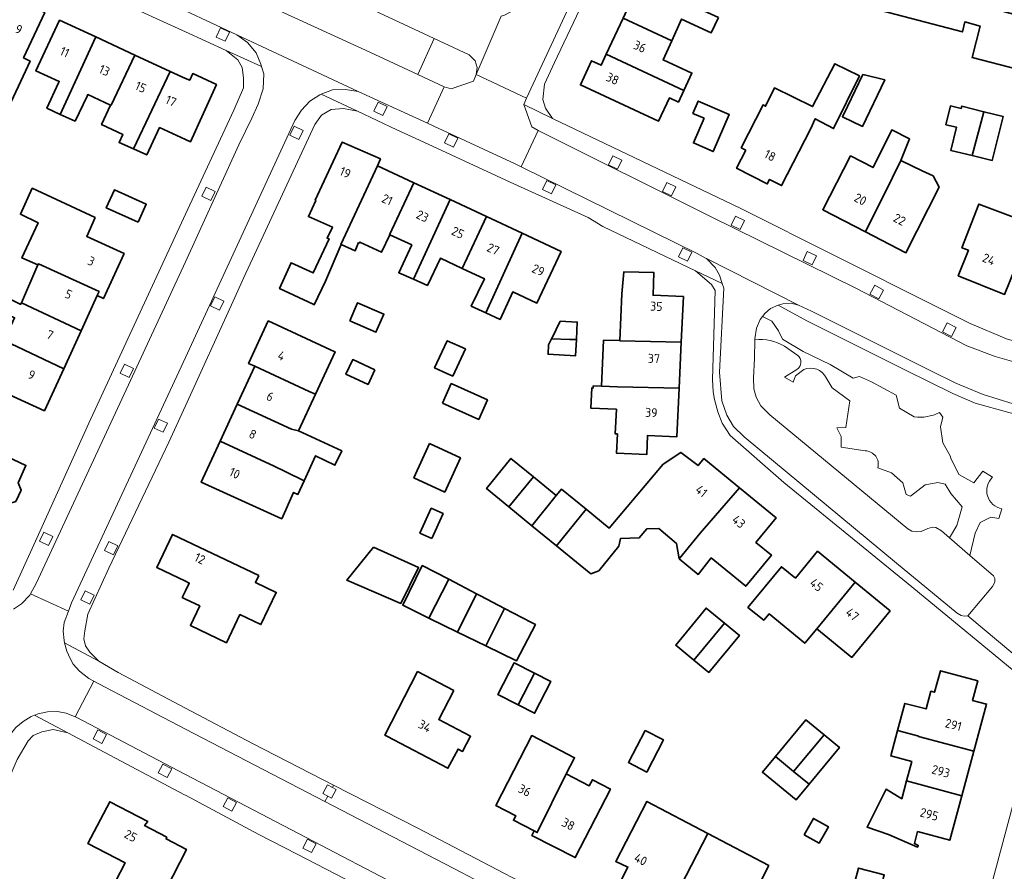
# Model space of a CAD drawing. Extents: x 152761 to 155748, y 459947 to 462743.
# Tile 70 of 256: x 153975 to 154123, y 460667 to 460795. Entities that reach past the tile are written whole.
import ezdxf
from ezdxf.enums import TextEntityAlignment as Align

# ---------------------------------------------------------------- set-up
doc = ezdxf.new("R2010")
doc.units = 0
doc.header["$LTSCALE"] = 0.75
for name, color, linetype, lineweight in [('B-RO-GR-BEPLANTING_CULTUUR_BODEMBEDEKKER-GV', 251, 'CONTINUOUS', 18), ('B-RO-GR-BEPLANTING_CULTUUR_HEESTERS-GV', 251, 'CONTINUOUS', 18), ('B-RO-GR-GROENVOORZIENING-GV', 251, 'CONTINUOUS', 18), ('B-RO-OG-BEBOUWING-GV', 6, 'CONTINUOUS', 35), ('B-RO-OG-BEBOUWING-T18', 1, 'CONTINUOUS', 18), ('B-RO-OG-TERREIN_CULTUURSCHEIDING-GV', 251, 'CONTINUOUS', 18), ('B-RO-VH-VERHARDING_ASFALT-GV', 251, 'CONTINUOUS', 18), ('B-RO-VH-VERHARDING_BETONSTRAATSTEEN-GV', 251, 'CONTINUOUS', 18), ('B-RO-VH-VERHARDING_TEGEL-GV', 251, 'CONTINUOUS', 18)]:
    doc.layers.add(name, color=color, linetype=linetype, lineweight=lineweight)
doc.styles.add('NLCS-ISO-M200-T18', font='NLCS-ISO.ttf', dxfattribs={"height": 0.36})

msp = doc.modelspace()

# ---------------------------------------------------------------- linework, layer by layer
at = {"layer": 'B-RO-GR-BEPLANTING_CULTUUR_BODEMBEDEKKER-GV', "flags": 128}
for points in [[(154004.048, 460800.782), (154014.674, 460795.759), (154027.668, 460789.808), (154034.846, 460786.467), (154037.317, 460791.863), (154006.549, 460806.241)], [(154034.846, 460786.467), (154038.82, 460784.617), (154039.848, 460784.289), (154043.215, 460785.463), (154043.641, 460786.458), (154043.754, 460787.486), (154043.455, 460788.521), (154042.59, 460789.399), (154037.317, 460791.863)]]:
    msp.add_lwpolyline(points, close=True, dxfattribs=at)
at = {"layer": 'B-RO-GR-BEPLANTING_CULTUUR_HEESTERS-GV', "flags": 128}
for points in [[(154123.54, 460735.718), (154118.491, 460737.107), (154115.134, 460738.592), (154108.069, 460742.069), (154093.227, 460749.494), (154088.932, 460751.822), (154087.806, 460751.341), (154086.937, 460750.599), (154086.577, 460750.141), (154088, 460749.42), (154088.98, 460747.98), (154089.61, 460746.71), (154092.68, 460744.87), (154096.72, 460742.94), (154100.18, 460740.89), (154101.12, 460741.11), (154102.93, 460740.33), (154106.66, 460738.33), (154107.15, 460736.38), (154109.356, 460735.089)], [(154085.448, 460746.638), (154085.378, 460743.846), (154085.217, 460740.912), (154085.298, 460739.251), (154085.646, 460738.039), (154086.344, 460736.726), (154087.671, 460735.382), (154108.377, 460718.285), (154108.989, 460717.897), (154109.628, 460717.8), (154110.411, 460717.861), (154111.392, 460718.29), (154112.101, 460718.499), (154112.586, 460718.446), (154113.469, 460717.952), (154114.65, 460716.929), (154115.77, 460718.78), (154116.53, 460721.57), (154114.83, 460723.55), (154113.98, 460724.95), (154112.91, 460725.22), (154111.02, 460724.89), (154108.81, 460723.18), (154108.16, 460723.39), (154107.66, 460725.19), (154105.96, 460726.67), (154103.898, 460727.421)], [(154091.868, 460744.289), (154089.887, 460745.678)], [(154092.772, 460742.181), (154091.55, 460741.23), (154091.19, 460740.26), (154089.9, 460741.02), (154091.749, 460742.191)], [(154102.01, 460729.972), (154098.4, 460730.51), (154098.37, 460732.14), (154097.76, 460733.43), (154099.07, 460733.49), (154099.69, 460737.45), (154097.02, 460739.42), (154096.152, 460740.907)], [(154113.136, 460735.712), (154113.66, 460735.01), (154113.28, 460733.55), (154113.63, 460731.19), (154114.73, 460729.2), (154114.84, 460728.87), (154116.06, 460726.41), (154118.32, 460725.15), (154119.64, 460726.92), (154121.109, 460726)], [(154122.509, 460721.281), (154122.06, 460719.79), (154120.83, 460720.02), (154119.24, 460719.23), (154118.51, 460717.62), (154117.718, 460714.273), (154121.268, 460711.2), (154121.436, 460710.82), (154121.469, 460710.269), (154121.119, 460709.586), (154117.386, 460705.225), (154126.292, 460697.752)]]:
    msp.add_lwpolyline(points, dxfattribs=at)
at = {"layer": 'B-RO-GR-BEPLANTING_CULTUUR_HEESTERS-GV'}
for points in [[(154089.887, 460745.678, 0.156384), (154085.448, 460746.638)], [(154091.749, 460742.191, 0.5057149), (154091.868, 460744.289)], [(154096.152, 460740.907, 0.3963446), (154092.772, 460742.181)], [(154109.356, 460735.089, 0.1568895), (154113.136, 460735.712)], [(154103.898, 460727.421, 0.4814089), (154102.01, 460729.972)], [(154121.109, 460726, 0.6179218), (154122.509, 460721.281)]]:
    msp.add_lwpolyline(points, format="xyb", dxfattribs=at)
at = {"layer": 'B-RO-GR-GROENVOORZIENING-GV', "flags": 128}
for points in [[(154004.61, 460792.073), (154005.965, 460791.429), (154006.609, 460792.784), (154005.254, 460793.428)], [(154028.268, 460780.937), (154029.623, 460780.293), (154030.267, 460781.648), (154028.912, 460782.292)], [(154015.666, 460777.324), (154017.021, 460776.68), (154017.665, 460778.035), (154016.31, 460778.679)], [(154038.871, 460776.187), (154040.226, 460775.543), (154040.869, 460776.898), (154039.515, 460777.542)], [(154063.463, 460772.893), (154064.818, 460772.249), (154065.462, 460773.604), (154064.107, 460774.248)], [(154053.592, 460769.184), (154054.947, 460768.54), (154055.591, 460769.895), (154054.236, 460770.539)], [(154002.439, 460768.172), (154003.793, 460767.528), (154004.437, 460768.882), (154003.082, 460769.526)], [(154071.585, 460768.887), (154072.94, 460768.243), (154073.583, 460769.598), (154072.229, 460770.242)], [(154081.883, 460763.827), (154083.237, 460763.183), (154083.881, 460764.538), (154082.526, 460765.182)], [(154073.987, 460759.071), (154075.341, 460758.427), (154075.985, 460759.781), (154074.63, 460760.425)], [(154092.666, 460758.513), (154094.021, 460757.869), (154094.665, 460759.224), (154093.31, 460759.867)], [(154103.421, 460754.811), (154102.714, 460753.488), (154104.038, 460752.781), (154104.744, 460754.104)], [(154003.744, 460751.707), (154005.099, 460751.064), (154005.743, 460752.418), (154004.388, 460753.062)], [(154114.313, 460749.172), (154113.606, 460747.849), (154114.93, 460747.142), (154115.636, 460748.465)], [(153990.184, 460741.638), (153991.538, 460740.994), (153992.182, 460742.349), (153990.827, 460742.993)], [(153995.317, 460733.389), (153996.672, 460732.745), (153997.316, 460734.1), (153995.961, 460734.744)], [(153978.107, 460716.424), (153979.462, 460715.78), (153980.106, 460717.135), (153978.751, 460717.779)], [(153987.864, 460714.987), (153989.219, 460714.343), (153989.863, 460715.698), (153988.508, 460716.342)], [(153984.293, 460707.587), (153985.647, 460706.943), (153986.291, 460708.298), (153984.937, 460708.942)], [(153987.453, 460686.055), (153988.151, 460687.383), (153986.823, 460688.081), (153986.125, 460686.753)], [(153997.239, 460680.935), (153997.936, 460682.263), (153996.608, 460682.961), (153995.911, 460681.633)], [(154021.926, 460677.821), (154022.623, 460679.149), (154022.037, 460679.456), (154021.295, 460679.846), (154020.598, 460678.518), (154021.34, 460678.128)], [(154006.971, 460675.87), (154007.668, 460677.198), (154006.34, 460677.895), (154005.643, 460676.567)], [(154018.923, 460669.664), (154019.62, 460670.992), (154018.292, 460671.69), (154017.595, 460670.362)]]:
    msp.add_lwpolyline(points, close=True, dxfattribs=at)
at = {"layer": 'B-RO-OG-BEBOUWING-GV', "flags": 128}
for points in [[(154079.986, 460794.984), (154068.197, 460800.379), (154065.658, 460794.9), (154072.975, 460791.517), (154074.446, 460794.758), (154078.905, 460792.703)], [(154120.737, 460796.74), (154105.567, 460800.578), (154104.331, 460796.067), (154116.574, 460792.848), (154116.925, 460794.335), (154119.257, 460793.684), (154118.042, 460789.008), (154126.153, 460786.9), (154128.17, 460794.663), (154125.439, 460795.334), (154125.405, 460795.2), (154120.661, 460796.453)], [(153969.817, 460791.22), (153973.511, 460789.5), (153971.365, 460784.936), (153971.69, 460784.746), (153970.122, 460781.368), (153972.797, 460780.07), (153976.69, 460788.448), (153975.712, 460788.923), (153978.884, 460795.733), (153973.159, 460798.399)], [(153981.208, 460780.46), (153986.53, 460792.074), (153981.098, 460794.576), (153977.564, 460786.994), (153981.047, 460785.397), (153980.953, 460785.192), (153979.204, 460781.379)], [(154063.145, 460789.476), (154074.771, 460784.025), (154075.986, 460786.648), (154071.672, 460788.647), (154072.975, 460791.517), (154065.658, 460794.9)], [(153992.399, 460789.371), (153986.53, 460792.074), (153981.208, 460780.46), (153983.421, 460779.455), (153985.224, 460783.211), (153985.331, 460783.434), (153988.767, 460781.859), (153988.823, 460781.834)], [(153997.719, 460786.921), (153992.399, 460789.371), (153988.823, 460781.834), (153988.767, 460781.859), (153987.404, 460778.92), (153990.588, 460777.442), (153990.041, 460776.217), (153992.222, 460775.306)], [(154063.145, 460789.476), (154062.38, 460787.825), (154060.925, 460788.5), (154059.25, 460784.885), (154070.991, 460779.445), (154072.612, 460782.944), (154073.977, 460782.312), (154074.771, 460784.025)], [(153992.222, 460775.306), (153994.188, 460774.382), (153996.119, 460778.49), (154000, 460776.686), (154000.751, 460776.337), (154004.638, 460784.944), (154001.087, 460786.58), (154000.627, 460785.581), (154000, 460785.87), (153997.719, 460786.921)], [(154084.081, 460775.099), (154082.688, 460772.379), (154087.297, 460770.019), (154087.64, 460770.689), (154089.442, 460769.766), (154093.781, 460778.24), (154094.506, 460779.8), (154097.253, 460778.332), (154101.12, 460786.223), (154097.417, 460788.062), (154094.092, 460781.63), (154088.363, 460784.442), (154087.043, 460781.69), (154086.676, 460781.878), (154083.387, 460775.454)], [(154099.319, 460781.657), (154098.578, 460780.116), (154101.578, 460778.656), (154104.93, 460785.655), (154101.889, 460786.384), (154101.66, 460786.439)], [(154077.828, 460779.884), (154076.212, 460776.166), (154079.185, 460774.876), (154081.6, 460780.438), (154076.951, 460782.456), (154076.151, 460780.612)], [(154119.821, 460780.85), (154116.476, 460781.684), (154116.395, 460781.36), (154114.783, 460781.724), (154114.107, 460778.914), (154115.695, 460778.554), (154114.825, 460775.065), (154118.059, 460774.285)], [(154118.059, 460774.285), (154121.058, 460773.562), (154122.712, 460780.129), (154119.821, 460780.85)], [(154102.033, 460762.824), (154106.091, 460770.973), (154107.361, 460773.524), (154108.645, 460776.775), (154105.979, 460778.135), (154103.181, 460772.478), (154099.807, 460774.223), (154095.625, 460766.138)], [(154028.813, 460772.76), (154029.258, 460773.765), (154023.526, 460776.307), (154019.467, 460767.585), (154019.537, 460767.552), (154018.446, 460765.117), (154022.04, 460763.549), (154021.256, 460761.873), (154021.553, 460761.765), (154019.174, 460756.657), (154015.85, 460758.198), (154014.116, 460754.32), (154019.141, 460751.978), (154019.33, 460751.89), (154020.985, 460755.441), (154023.364, 460760.927), (154023.317, 460760.948)], [(154107.361, 460773.524), (154106.091, 460770.973), (154102.033, 460762.824), (154108.103, 460759.685), (154113.072, 460769.514), (154112.179, 460771.258), (154110.548, 460771.995)], [(154023.364, 460760.927), (154025.445, 460759.98), (154025.986, 460761.224), (154026.067, 460761.142), (154026.148, 460761.305), (154029.418, 460759.763), (154030.675, 460762.38), (154030.618, 460762.406), (154034.275, 460770.211), (154028.813, 460772.76), (154023.317, 460760.948)], [(153977.863, 460757.879), (153977.929, 460758.031), (153987.027, 460753.868), (153986.748, 460753.259), (153987.692, 460752.827), (153990.773, 460759.559), (153985.179, 460762.119), (153986.429, 460764.978), (153976.997, 460769.385), (153975.239, 460765.467), (153977.888, 460764.196), (153975.455, 460758.926)], [(153992.877, 460764.261), (153994.113, 460766.979), (153989.337, 460769.152), (153988.102, 460766.436)], [(154030.675, 460762.38), (154033.946, 460760.861), (154031.997, 460756.695), (154034.199, 460755.719), (154039.704, 460767.677), (154034.275, 460770.211), (154030.618, 460762.406)], [(154039.704, 460767.677), (154034.199, 460755.719), (154036.294, 460754.791), (154038.243, 460758.865), (154041.515, 460757.346), (154045.17, 460765.126)], [(154127.029, 460763.996), (154119.052, 460767.01), (154116.513, 460760.455), (154117.493, 460760.07), (154115.952, 460756.255), (154122.904, 460753.447), (154126.185, 460761.562), (154126.835, 460763.17)], [(154050.543, 460762.618), (154045.17, 460765.126), (154041.515, 460757.346), (154044.848, 460755.798), (154042.886, 460751.665), (154045.052, 460750.671)], [(154045.052, 460750.671), (154047.201, 460749.685), (154049.099, 460753.823), (154052.745, 460752.13), (154056.372, 460759.898), (154050.543, 460762.618)], [(153984.338, 460747.994), (153986.748, 460753.259), (153987.027, 460753.868), (153977.929, 460758.031), (153977.863, 460757.879), (153975.386, 460752.177)], [(154074.404, 460746.256), (154074.727, 460753.111), (154070.174, 460753.325), (154070.296, 460756.73), (154065.788, 460756.847), (154065.488, 460753.545), (154065.158, 460746.538), (154065.156, 460746.494)], [(153981.732, 460742.299), (153984.338, 460747.994), (153975.386, 460752.177), (153975.314, 460752.012), (153975.283, 460751.946), (153971.611, 460753.743), (153969.007, 460755.017), (153968.987, 460754.97), (153968.061, 460752.855), (153972.748, 460750.684), (153974.357, 460749.945), (153972.779, 460746.543)], [(154024.641, 460749.492), (154028.573, 460747.756), (154029.764, 460750.455), (154025.833, 460752.191)], [(154019.494, 460738.448), (154022.475, 460744.802), (154022.396, 460744.839), (154012.413, 460749.457), (154009.462, 460743.078), (154010.406, 460742.674), (154018.552, 460738.864)], [(154054.93, 460746.757), (154057.686, 460746.686), (154058.655, 460746.661), (154058.788, 460749.279), (154056.234, 460749.409), (154055.022, 460746.944)], [(153972.779, 460746.543), (153971.745, 460744.314), (153968.468, 460745.844), (153966.541, 460741.604), (153967.536, 460741.148), (153978.837, 460735.975), (153981.732, 460742.299)], [(154037.736, 460743.162), (154037.384, 460742.402), (154038.682, 460741.82), (154040.107, 460741.182), (154042.001, 460745.254), (154039.281, 460746.496)], [(154058.655, 460746.661), (154057.686, 460746.686), (154054.93, 460746.757), (154054.489, 460745.861), (154054.417, 460744.457), (154058.532, 460744.248)], [(154074.078, 460739.348), (154074.404, 460746.256), (154065.156, 460746.494), (154065.158, 460746.538), (154062.713, 460746.571), (154062.441, 460739.679), (154064.83, 460739.572)], [(154019.494, 460738.448), (154018.552, 460738.864), (154010.406, 460742.674), (154007.769, 460736.971), (154015.927, 460733.239), (154016.934, 460732.991)], [(154028.414, 460742.129), (154025.086, 460743.654), (154024.08, 460741.458), (154027.408, 460739.934)], [(154038.551, 460737.144), (154044, 460734.687), (154045.319, 460737.611), (154039.87, 460740.07)], [(154062.441, 460739.679), (154061.198, 460739.733), (154061.171, 460739.382), (154060.955, 460739.409), (154060.846, 460736.355), (154064.671, 460736.202), (154064.497, 460732.51), (154064.813, 460732.495), (154064.684, 460729.601), (154069.204, 460729.397), (154069.338, 460732.279), (154073.735, 460732.07), (154074.078, 460739.348), (154064.83, 460739.572)], [(154016.934, 460732.991), (154015.927, 460733.239), (154007.769, 460736.971), (154005.209, 460731.435), (154013.326, 460727.663), (154015.038, 460726.825), (154017.793, 460725.475), (154019.494, 460729.234), (154022.42, 460727.801), (154023.447, 460729.963)], [(153971.857, 460721.823), (153973.223, 460721.244), (153973.571, 460722.048), (153974.535, 460722.377), (153975.319, 460724.074), (153974.908, 460725.141), (153976.05, 460727.782), (153973.173, 460729.114), (153973.32, 460729.431), (153969.508, 460731.196), (153969.36, 460730.878), (153962.745, 460733.941), (153961.732, 460731.754), (153964.371, 460730.493), (153964.113, 460729.923), (153962.846, 460730.489), (153961.449, 460727.393), (153962.697, 460726.796), (153962.683, 460726.766), (153962.488, 460726.335), (153971.158, 460722.569), (153970.996, 460722.188)], [(154015.038, 460726.825), (154013.326, 460727.663), (154005.209, 460731.435), (154003.948, 460728.708), (154002.617, 460725.83), (154002.352, 460725.258), (154014.452, 460719.785), (154016.23, 460723.717), (154016.868, 460723.429), (154017.793, 460725.475)], [(154036.638, 460731.052), (154034.284, 460725.896), (154038.909, 460723.784), (154041.263, 460728.94)], [(154059.207, 460712.811), (154060.804, 460711.5), (154062.021, 460711.959), (154065.021, 460715.662), (154065.265, 460716.797), (154068.103, 460716.931), (154069.211, 460718.255), (154071.049, 460718.309), (154073.67, 460716.065), (154074.102, 460713.768), (154077.234, 460717.59), (154083.131, 460724.426), (154077.783, 460728.808), (154076.911, 460727.744), (154074.348, 460729.741), (154071.672, 460727.958), (154063.589, 460718.365), (154060.103, 460721.197), (154055.667, 460715.715)], [(154048.544, 460721.558), (154052.226, 460726.043), (154048.835, 460728.827), (154045.185, 460724.314)], [(154051.987, 460718.734), (154055.617, 460723.258), (154052.226, 460726.043), (154048.544, 460721.558)], [(154055.617, 460723.258), (154051.987, 460718.734), (154055.667, 460715.715), (154060.103, 460721.197), (154056.401, 460724.204)], [(154083.131, 460724.426), (154077.234, 460717.59), (154074.102, 460713.768), (154076.937, 460711.427), (154077.119, 460711.656), (154078.897, 460713.895), (154084.078, 460709.649), (154087.912, 460714.329), (154085.591, 460716.231), (154088.62, 460719.928)], [(154036.957, 460716.816), (154038.643, 460720.554), (154036.873, 460721.351), (154035.188, 460717.613)], [(154011.01, 460711.279), (153998.065, 460717.422), (153995.69, 460712.463), (154000, 460710.397), (154000.556, 460710.13), (154000, 460708.968), (153999.519, 460707.963), (154000, 460707.732), (154002.149, 460706.7), (154000.733, 460703.753), (154006.145, 460701.163), (154008.17, 460705.393), (154011.31, 460703.889), (154013.62, 460708.712), (154010.497, 460710.209)], [(154028.23, 460715.493), (154024.188, 460710.575), (154032.296, 460707.06), (154034.973, 460712.438)], [(154094.742, 460703.27), (154100.516, 460710.239), (154094.841, 460714.91), (154091.515, 460710.869), (154089.432, 460712.583), (154084.405, 460706.476), (154086.767, 460704.531), (154087.566, 460705.502), (154092.932, 460701.085)], [(154036.538, 460704.878), (154039.499, 460710.685), (154035.54, 460712.749), (154032.593, 460706.817)], [(154039.499, 460710.685), (154036.538, 460704.878), (154040.808, 460702.778), (154043.665, 460708.513)], [(154100.516, 460710.239), (154094.742, 460703.27), (154099.973, 460698.964), (154105.725, 460705.952)], [(154043.665, 460708.513), (154040.808, 460702.778), (154045.047, 460700.695), (154047.894, 460706.305), (154044.29, 460708.187)], [(154047.894, 460706.305), (154045.047, 460700.695), (154049.658, 460698.429), (154052.512, 460703.893), (154051.94, 460704.192)], [(154080.873, 460704.114), (154078.127, 460706.365), (154073.564, 460700.796), (154076.298, 460698.557)], [(154076.298, 460698.557), (154078.552, 460696.71), (154083.114, 460702.278), (154080.873, 460704.114)], [(154049.904, 460691.844), (154052.387, 460696.584), (154049.312, 460698.15), (154046.884, 460693.383)], [(154040.253, 460693.981), (154034.821, 460696.847), (154029.905, 460687.305), (154030.199, 460687.151), (154039.388, 460682.321), (154040.906, 460685.21), (154041.578, 460684.857), (154042.771, 460687.128), (154038.002, 460689.634)], [(154110.007, 460687.085), (154118.312, 460684.904), (154120.218, 460691.95), (154118.1, 460692.523), (154118.892, 460695.448), (154113.274, 460696.968), (154112.399, 460693.735), (154111.846, 460693.884), (154111.13, 460691.237), (154107.928, 460692.059), (154106.846, 460687.978), (154110.021, 460687.137)], [(154052.387, 460696.584), (154049.904, 460691.844), (154052.376, 460690.585), (154054.805, 460695.352)], [(154095.825, 460687.362), (154093.089, 460689.618), (154088.533, 460684.094), (154091.261, 460681.844)], [(154068.968, 460688.022), (154066.465, 460683.199), (154069.223, 460681.768), (154071.726, 460686.591)], [(154108.214, 460680.457), (154116.492, 460678.177), (154118.312, 460684.904), (154110.007, 460687.085), (154110.021, 460687.137), (154106.846, 460687.978), (154105.838, 460684.174), (154108.993, 460683.338)], [(154052.311, 460672.925), (154052.796, 460672.676), (154057.13, 460681.495), (154058.377, 460683.912), (154051.953, 460687.226), (154046.575, 460676.731), (154049.547, 460675.207), (154049.196, 460674.522)], [(154093.573, 460679.948), (154098.123, 460685.467), (154095.825, 460687.362), (154091.261, 460681.844)], [(154088.533, 460684.094), (154086.578, 460681.723), (154091.613, 460677.571), (154093.573, 460679.948), (154091.261, 460681.844)], [(154057.13, 460681.495), (154052.796, 460672.676), (154052.311, 460672.925), (154051.969, 460672.258), (154058.484, 460668.92), (154063.764, 460679.196), (154061.054, 460680.595), (154060.596, 460679.707)], [(154108.214, 460680.457), (154107.485, 460677.76), (154105.127, 460679.182), (154102.292, 460673.5), (154105.507, 460672.394), (154109.836, 460670.465), (154109.967, 460670.757), (154109.377, 460671.02), (154109.867, 460672.835), (154114.694, 460671.529), (154116.492, 460678.177)], [(153997.209, 460671.977), (153993.851, 460673.726), (153994.336, 460674.329), (153988.63, 460677.3), (153985.363, 460671.027), (153990.953, 460668.116), (153988.034, 460662.525), (153997.736, 460657.496), (153997.925, 460657.847), (154002.465, 460655.414), (154005.52, 460661.224), (154000.331, 460663.874), (153999.791, 460662.793), (153997.088, 460664.199), (154000.143, 460670.144), (153997.081, 460671.73)], [(154072.939, 460661.909), (154073.468, 460663.054), (154078.379, 460672.543), (154069.237, 460677.363), (154064.566, 460668.339), (154066.389, 460667.501), (154065.424, 460665.651), (154069.542, 460663.502), (154069.619, 460663.65), (154070.61, 460663.112), (154070.718, 460662.68), (154070.988, 460662.274), (154071.366, 460662.004), (154071.934, 460661.815), (154072.502, 460661.896), (154072.772, 460662.004)], [(154092.861, 460672.351), (154095.109, 460671.092), (154096.485, 460673.547), (154094.236, 460674.807)], [(154078.379, 460672.543), (154073.468, 460663.054), (154072.939, 460661.909), (154073.754, 460661.446), (154073.706, 460661.352), (154077.683, 460659.303), (154078.565, 460661.015), (154083.004, 460658.736), (154087.517, 460667.726)], [(154091.371, 460662.062), (154091.554, 460661.935), (154093.144, 460661.111), (154096.795, 460659.217), (154108.344, 460656.337), (154109.945, 460662.322), (154104.195, 460663.861), (154104.854, 460666.325), (154100.976, 460667.361), (154099.53, 460661.957), (154097.524, 460662.439), (154097.578, 460662.655), (154092.173, 460664.143)]]:
    msp.add_lwpolyline(points, close=True, dxfattribs=at)
at = {"layer": 'B-RO-OG-TERREIN_CULTUURSCHEIDING-GV', "flags": 128}
for points in [[(154109.356, 460735.089), (154107.15, 460736.38), (154106.66, 460738.33), (154102.93, 460740.33), (154101.12, 460741.11), (154100.18, 460740.89), (154096.72, 460742.94), (154092.68, 460744.87), (154089.61, 460746.71), (154088.98, 460747.98), (154088, 460749.42), (154086.577, 460750.141), (154086.218, 460749.687), (154085.681, 460748.36), (154085.451, 460746.756), (154085.448, 460746.638)], [(154089.887, 460745.678), (154091.868, 460744.289)], [(154091.749, 460742.191), (154089.9, 460741.02), (154091.19, 460740.26), (154091.55, 460741.23), (154092.772, 460742.181)], [(154096.152, 460740.907), (154097.02, 460739.42), (154099.69, 460737.45), (154099.07, 460733.49), (154097.76, 460733.43), (154098.37, 460732.14), (154098.4, 460730.51), (154102.01, 460729.972)], [(154121.109, 460726), (154119.64, 460726.92), (154118.32, 460725.15), (154116.06, 460726.41), (154114.84, 460728.87), (154114.73, 460729.2), (154113.63, 460731.19), (154113.28, 460733.55), (154113.66, 460735.01), (154113.136, 460735.712)], [(154103.898, 460727.421), (154105.96, 460726.67), (154107.66, 460725.19), (154108.16, 460723.39), (154108.81, 460723.18), (154111.02, 460724.89), (154112.91, 460725.22), (154113.98, 460724.95), (154114.83, 460723.55), (154116.53, 460721.57), (154115.77, 460718.78), (154114.65, 460716.929), (154117.718, 460714.273), (154118.51, 460717.62), (154119.24, 460719.23), (154120.83, 460720.02), (154122.06, 460719.79), (154122.509, 460721.281)]]:
    msp.add_lwpolyline(points, dxfattribs=at)
at = {"layer": 'B-RO-OG-TERREIN_CULTUURSCHEIDING-GV'}
for points in [[(154085.448, 460746.638, -0.156384), (154089.887, 460745.678)], [(154091.868, 460744.289, -0.5057149), (154091.749, 460742.191)], [(154092.772, 460742.181, -0.3963446), (154096.152, 460740.907)], [(154113.136, 460735.712, -0.1568895), (154109.356, 460735.089)], [(154102.01, 460729.972, -0.4814089), (154103.898, 460727.421)], [(154122.509, 460721.281, -0.6179218), (154121.109, 460726)]]:
    msp.add_lwpolyline(points, format="xyb", dxfattribs=at)
at = {"layer": 'B-RO-VH-VERHARDING_ASFALT-GV', "flags": 128}
for points in [[(154088.619, 460880.466), (154088.314, 460878.753), (154086.542, 460874.595), (154075.283, 460850.561), (154059.476, 460816.135), (154050.823, 460797.966), (154050.186, 460797.045), (154049.185, 460796.044), (154047.874, 460795.366), (154047.38, 460795.21), (154043.641, 460786.458), (154051.152, 460782.899), (154066.976, 460816.914), (154089, 460864.514), (154095.671, 460878.718), (154099.93, 460888.078)], [(154006.549, 460806.241), (154037.317, 460791.863), (154042.59, 460789.399), (154043.455, 460788.521), (154043.754, 460787.486), (154043.641, 460786.458), (154047.38, 460795.21)], [(153974.188, 460706.203), (153975.397, 460706.992), (153976.641, 460708.313), (153976.758, 460708.53), (153977.571, 460710.037), (153990.821, 460738.462), (154000, 460758.312), (154008.017, 460775.894), (154009.957, 460779.885), (154010.898, 460781.984), (154011.649, 460784.31), (154011.76, 460786.526), (154011.416, 460787.655), (154006.11, 460790.066), (154007.874, 460788.634), (154008.508, 460787.491), (154008.728, 460785.966), (154008.714, 460784.47), (154007.278, 460781.113), (154000, 460765.492), (153985.471, 460734.13), (153977.493, 460716.417), (153974.132, 460709.08)], [(154126.292, 460697.752), (154117.386, 460705.225), (154116.84, 460705.176), (154116.385, 460705.238), (154115.795, 460705.616), (154106.685, 460713.088), (154083.821, 460732.094), (154082.217, 460733.63), (154081.228, 460735.334), (154080.47, 460737.49), (154080.139, 460741.761), (154080.786, 460754.362), (154080.542, 460755.1), (154076.549, 460756.989), (154078.946, 460754.945), (154079.474, 460754.013), (154079.062, 460740.674), (154079.159, 460738.81), (154079.372, 460737.676), (154079.905, 460735.838), (154080.546, 460734.119), (154081.735, 460732.29), (154089.798, 460725.24), (154108.993, 460709.58), (154128.607, 460693.425)], [(153974.537, 460688.441), (153975.645, 460689.368), (153976.836, 460690.079), (153977.336, 460690.286), (153977.87, 460690.507), (153979.313, 460690.8), (153980.782, 460690.842), (153982.114, 460690.58), (153983.424, 460690.073), (153986.27, 460695.41), (153985.516, 460695.817), (153984.085, 460696.892), (153983.157, 460697.957), (153982.688, 460698.793), (153982.201, 460699.879), (153981.864, 460701.143), (153981.77, 460701.494), (153981.668, 460702.904), (153981.803, 460704.208), (153982.456, 460705.931), (153976.758, 460708.53), (153976.641, 460708.313), (153975.397, 460706.992), (153974.188, 460706.203)], [(154108.656, 460634.673), (154098.82, 460639.876), (154062.008, 460659.116), (154034.871, 460673.324), (154022.225, 460679.814), (154022.037, 460679.456), (154022.623, 460679.149), (154021.926, 460677.821), (154021.34, 460678.128), (154020.924, 460677.337), (154041.415, 460666.683), (154055.69, 460659.203), (154063.287, 460655.123), (154086.649, 460642.806), (154086.722, 460642.089), (154088.666, 460641.059), (154089.476, 460641.308), (154096.923, 460637.566), (154105.906, 460632.812), (154108.969, 460631.214), (154110.326, 460630.723), (154111.615, 460634.984)]]:
    msp.add_lwpolyline(points, dxfattribs=at)
for points in [[(153949.128, 460819.305), (153947.915, 460816.748), (153948.184, 460816.713), (153950.37, 460815.931), (153965.732, 460808.852), (153978.907, 460802.492), (154000, 460792.848), (154006.11, 460790.066), (154011.416, 460787.655), (154011.31, 460788.001), (154010.585, 460789.687), (154009.284, 460791.249), (154007.705, 460792.383), (154000, 460796.012), (153997.513, 460797.183), (153996.498, 460797.627), (153984.286, 460803.216), (153983.327, 460803.748), (153962.756, 460813.383), (153951.437, 460818.582)], [(154025.925, 460783.871), (154036.31, 460779.157), (154038.82, 460784.617), (154034.846, 460786.467), (154027.668, 460789.808), (154014.674, 460795.759), (154004.048, 460800.782), (154000.059, 460802.668), (153997.513, 460797.183), (154000, 460796.012), (154007.705, 460792.383)], [(154004.61, 460792.073), (154005.254, 460793.428), (154006.609, 460792.784), (154005.965, 460791.429)], [(154025.925, 460783.871), (154007.705, 460792.383), (154009.284, 460791.249), (154010.585, 460789.687), (154011.31, 460788.001), (154011.416, 460787.655), (154011.76, 460786.526), (154011.649, 460784.31), (154010.898, 460781.984), (154009.957, 460779.885), (154008.017, 460775.894), (154000, 460758.312), (153990.821, 460738.462), (153977.571, 460710.037), (153976.758, 460708.53), (153982.456, 460705.931), (153982.912, 460707.132), (154000, 460743.97), (154016.43, 460779.564), (154017.401, 460781.118), (154018.642, 460782.421), (154020.164, 460783.402), (154020.379, 460783.485), (154022.069, 460784.135), (154024.035, 460784.191)], [(154076.549, 460756.989), (154080.542, 460755.1), (154080.14, 460756.311), (154079.499, 460757.481), (154078.159, 460758.812), (154078.155, 460758.816), (154076.784, 460759.574), (154050.394, 460772.585), (154049.477, 460773.035), (154037.289, 460778.715), (154036.31, 460779.157), (154025.925, 460783.871), (154024.035, 460784.191), (154022.069, 460784.135), (154020.379, 460783.485), (154025.804, 460780.926), (154031.692, 460778.151), (154035.119, 460776.568), (154048.738, 460770.274), (154060.418, 460765.005), (154062.643, 460763.631)], [(154008.767, 460755.99), (154019.429, 460778.946), (154020.413, 460780.34), (154021.884, 460781.18), (154023.719, 460781.355), (154025.804, 460780.926), (154020.379, 460783.485), (154020.164, 460783.402), (154018.642, 460782.421), (154017.401, 460781.118), (154016.43, 460779.564), (154000, 460743.97), (153982.912, 460707.132), (153982.456, 460705.931), (153981.803, 460704.208), (153981.668, 460702.904), (153981.77, 460701.494), (153981.864, 460701.143), (153986.988, 460698.424), (153985.642, 460699.741), (153985.003, 460700.715), (153984.75, 460701.731), (153984.878, 460702.969), (153985.324, 460705.454), (153988.479, 460712.361), (153997.494, 460731.279), (154000, 460736.74), (154007.15, 460752.439)], [(154028.268, 460780.937), (154028.912, 460782.292), (154030.267, 460781.648), (154029.623, 460780.293)], [(154055.089, 460779.865), (154050.749, 460781.921), (154051.978, 460778.606), (154052.914, 460778.039), (154078.86, 460765.106), (154100.605, 460754.369), (154117.272, 460745.706), (154121.494, 460744.131), (154133.74, 460740.638), (154134.438, 460743.481), (154123.216, 460746.757), (154117.75, 460749.057), (154112.341, 460751.773), (154083.21, 460766.388)], [(154015.666, 460777.324), (154016.31, 460778.679), (154017.665, 460778.035), (154017.021, 460776.68)], [(154078.159, 460758.812), (154091.991, 460751.844), (154091.997, 460751.843), (154093.916, 460750.931), (154111.746, 460742.018), (154115.587, 460740.139), (154119.692, 460738.42), (154126.429, 460736.3), (154132.178, 460734.898), (154136.317, 460733.802), (154137.864, 460739.555), (154133.74, 460740.638), (154121.494, 460744.131), (154117.272, 460745.706), (154100.605, 460754.369), (154078.86, 460765.106), (154052.914, 460778.039), (154050.394, 460772.585), (154076.784, 460759.574), (154078.155, 460758.816)], [(154038.871, 460776.187), (154039.515, 460777.542), (154040.869, 460776.898), (154040.226, 460775.543)], [(154063.463, 460772.893), (154064.107, 460774.248), (154065.462, 460773.604), (154064.818, 460772.249)], [(154053.592, 460769.184), (154054.236, 460770.539), (154055.591, 460769.895), (154054.947, 460768.54)], [(154002.439, 460768.172), (154003.082, 460769.526), (154004.437, 460768.882), (154003.793, 460767.528)], [(154071.585, 460768.887), (154072.229, 460770.242), (154073.583, 460769.598), (154072.94, 460768.243)], [(154081.883, 460763.827), (154082.526, 460765.182), (154083.881, 460764.538), (154083.237, 460763.183)], [(154073.987, 460759.071), (154074.63, 460760.425), (154075.985, 460759.781), (154075.341, 460758.427)], [(154091.991, 460751.844), (154078.159, 460758.812), (154079.499, 460757.481), (154080.14, 460756.311), (154080.542, 460755.1), (154080.786, 460754.362), (154080.139, 460741.761), (154080.47, 460737.49), (154081.228, 460735.334), (154082.217, 460733.63), (154083.821, 460732.094), (154106.685, 460713.088), (154115.795, 460705.616), (154116.385, 460705.238), (154116.84, 460705.176), (154117.386, 460705.225), (154121.119, 460709.586), (154121.469, 460710.269), (154121.436, 460710.82), (154121.268, 460711.2), (154117.718, 460714.273), (154114.65, 460716.929), (154113.469, 460717.952), (154112.586, 460718.446), (154112.101, 460718.499), (154111.392, 460718.29), (154110.411, 460717.861), (154109.628, 460717.8), (154108.989, 460717.897), (154108.377, 460718.285), (154087.671, 460735.382), (154086.344, 460736.726), (154085.646, 460738.039), (154085.298, 460739.251), (154085.217, 460740.912), (154085.378, 460743.846), (154085.448, 460746.638), (154085.451, 460746.756), (154085.681, 460748.36), (154086.218, 460749.687), (154086.577, 460750.141), (154086.937, 460750.599), (154087.806, 460751.341), (154088.932, 460751.822), (154089.622, 460752.022), (154090.867, 460752.111)], [(154092.666, 460758.513), (154093.31, 460759.867), (154094.665, 460759.224), (154094.021, 460757.869)], [(154103.421, 460754.811), (154104.744, 460754.104), (154104.038, 460752.781), (154102.714, 460753.488)], [(154003.744, 460751.707), (154004.388, 460753.062), (154005.743, 460752.418), (154005.099, 460751.064)], [(154088.932, 460751.822), (154093.227, 460749.494), (154108.069, 460742.069), (154115.134, 460738.592), (154118.491, 460737.107), (154123.54, 460735.718), (154128.991, 460734.368), (154131.79, 460733.615), (154132.178, 460734.898), (154126.429, 460736.3), (154119.692, 460738.42), (154115.587, 460740.139), (154111.746, 460742.018), (154093.916, 460750.931), (154091.997, 460751.843), (154091.991, 460751.844), (154090.867, 460752.111), (154089.622, 460752.022)], [(154114.313, 460749.172), (154115.636, 460748.465), (154114.93, 460747.142), (154113.606, 460747.849)], [(153990.184, 460741.638), (153990.827, 460742.993), (153992.182, 460742.349), (153991.538, 460740.994)], [(153995.317, 460733.389), (153995.961, 460734.744), (153997.316, 460734.1), (153996.672, 460732.745)], [(153978.107, 460716.424), (153978.751, 460717.779), (153980.106, 460717.135), (153979.462, 460715.78)], [(153987.864, 460714.987), (153988.508, 460716.342), (153989.863, 460715.698), (153989.219, 460714.343)], [(153984.293, 460707.587), (153984.937, 460708.942), (153986.291, 460708.298), (153985.647, 460706.943)], [(153986.27, 460695.41), (153987.958, 460694.5), (154000, 460688.216), (154020.924, 460677.337), (154021.34, 460678.128), (154020.598, 460678.518), (154021.295, 460679.846), (154022.037, 460679.456), (154022.225, 460679.814), (154010.04, 460686.069), (154000, 460691.374), (153989.902, 460696.709), (153986.988, 460698.424), (153981.864, 460701.143), (153982.201, 460699.879), (153982.688, 460698.793), (153983.157, 460697.957), (153984.085, 460696.892), (153985.516, 460695.817)], [(153983.424, 460690.073), (153983.61, 460690.002), (154000, 460681.408), (154018.086, 460671.951), (154032.488, 460664.42), (154050.612, 460655.001), (154076.998, 460641.201), (154106.936, 460625.362), (154110.326, 460630.723), (154108.969, 460631.214), (154105.906, 460632.812), (154096.923, 460637.566), (154089.476, 460641.308), (154088.666, 460641.059), (154086.722, 460642.089), (154086.649, 460642.806), (154063.287, 460655.123), (154055.69, 460659.203), (154041.415, 460666.683), (154020.924, 460677.337), (154000, 460688.216), (153987.958, 460694.5), (153986.27, 460695.41)], [(153983.424, 460690.073), (153982.114, 460690.58), (153980.782, 460690.842), (153979.313, 460690.8), (153977.87, 460690.507), (153977.336, 460690.286), (153982.327, 460687.668), (153999.875, 460678.342), (154000, 460678.276), (154011.022, 460672.413), (154016.762, 460669.437), (154035.71, 460659.611), (154070.868, 460641.344), (154083.036, 460635.011), (154094.448, 460628.816), (154105.986, 460623.304), (154106.936, 460625.362), (154076.998, 460641.201), (154050.612, 460655.001), (154032.488, 460664.42), (154018.086, 460671.951), (154000, 460681.408), (153983.61, 460690.002)], [(153982.327, 460687.668), (153977.336, 460690.286), (153976.836, 460690.079), (153975.645, 460689.368), (153974.537, 460688.441), (153973.389, 460686.982), (153973.339, 460686.873), (153956.712, 460650.803), (153956.529, 460650.475), (153959.26, 460649.213), (153960.164, 460651.056), (153968.198, 460668.45), (153974.745, 460683.64), (153976.388, 460686.458), (153977.147, 460687.253), (153978.418, 460687.82), (153980.123, 460688.153)], [(153987.453, 460686.055), (153986.125, 460686.753), (153986.823, 460688.081), (153988.151, 460687.383)], [(153997.239, 460680.935), (153995.911, 460681.633), (153996.608, 460682.961), (153997.936, 460682.263)], [(154006.971, 460675.87), (154005.643, 460676.567), (154006.34, 460677.895), (154007.668, 460677.198)], [(154018.923, 460669.664), (154017.595, 460670.362), (154018.292, 460671.69), (154019.62, 460670.992)]]:
    msp.add_lwpolyline(points, close=True, dxfattribs=at)
at = {"layer": 'B-RO-VH-VERHARDING_BETONSTRAATSTEEN-GV', "flags": 128}
msp.add_lwpolyline([(154038.82, 460784.617), (154036.31, 460779.157), (154037.289, 460778.715), (154049.477, 460773.035), (154050.394, 460772.585), (154052.914, 460778.039), (154051.978, 460778.606), (154050.749, 460781.921), (154051.152, 460782.899), (154043.641, 460786.458), (154043.215, 460785.463), (154039.848, 460784.289)], close=True, dxfattribs=at)
at = {"layer": 'B-RO-VH-VERHARDING_TEGEL-GV', "flags": 128}
for points in [[(154099.93, 460888.078), (154095.671, 460878.718), (154089, 460864.514), (154066.976, 460816.914), (154051.152, 460782.899), (154050.749, 460781.921), (154055.089, 460779.865), (154054.021, 460781.376), (154053.632, 460782.71), (154053.867, 460784.979), (154055.359, 460788.231), (154058.695, 460795.195), (154067.703, 460814.562), (154074.89, 460830.738), (154079.57, 460840.464), (154086.243, 460854.763), (154092.317, 460867.602), (154097.703, 460879.361)], [(154138.448, 460710.504), (154139.567, 460719.946), (154139.704, 460720.964), (154140.286, 460725.698), (154140.662, 460730.893), (154140.859, 460732.197), (154140.959, 460732.483), (154139.336, 460732.917), (154138.018, 460728.979), (154129.16, 460695.609), (154128.607, 460693.425), (154113.323, 460636.493), (154111.615, 460634.984), (154110.326, 460630.723)]]:
    msp.add_lwpolyline(points, dxfattribs=at)

# ---------------------------------------------------------------- texts
at = {"layer": 'B-RO-OG-BEBOUWING-T18', "style": 'NLCS-ISO-M200-T18'}
for s, rotation, p in [('9', 335, (153974.981, 460793.228)), ('36', 335.6, (154068.179, 460790.629)), ('11', 335.3, (153981.871, 460789.816)), ('13', 335.3, (153987.844, 460787.065)), ('38', 335.2, (154064.088, 460785.811)), ('15', 335.3, (153993.286, 460784.559)), ('17', 335.3, (153997.82, 460782.47)), ('18', 332.9, (154087.724, 460774.294)), ('19', 336.1, (154023.978, 460771.731)), ('21', 335, (154030.277, 460767.663)), ('20', 332.7, (154101.277, 460767.718)), ('23', 335, (154035.563, 460765.196)), ('22', 332.7, (154107.157, 460764.677)), ('25', 335, (154040.871, 460762.718)), ('27', 335, (154046.171, 460760.244)), ('3', 335.4, (153985.861, 460758.438)), ('24', 338, (154120.55, 460758.712)), ('29', 335, (154052.94, 460757.086)), ('5', 335.4, (153982.444, 460753.467)), ('35', 357.3, (154070.654, 460751.658)), ('7', 335.4, (153979.654, 460747.371)), ('4', 335.2, (154014.406, 460744.238)), ('37', 357.3, (154070.285, 460743.82)), ('9', 335.4, (153976.909, 460741.374)), ('6', 335.2, (154012.704, 460738.113)), ('39', 357.3, (154069.902, 460735.712)), ('8', 335.2, (154010.089, 460732.458)), ('10', 335.2, (154007.386, 460726.612)), ('41', 320.7, (154077.425, 460723.93)), ('43', 320.6, (154083.024, 460719.342)), ('12', 334.3, (154002.168, 460713.793)), ('45', 320.5, (154094.696, 460709.849)), ('47', 320.6, (154100.071, 460705.425)), ('34', 332.3, (154035.909, 460688.668)), ('291', 344.9, (154115.237, 460688.855)), ('293', 344.9, (154113.35, 460681.88)), ('36', 332.9, (154050.896, 460679.01)), ('295', 344.9, (154111.604, 460675.425)), ('38', 332.9, (154057.446, 460673.947)), ('25', 332.5, (153991.784, 460672.193)), ('40', 332.4, (154068.317, 460668.653))]:
    msp.add_text(s, height=1.35, rotation=rotation, dxfattribs=at).set_placement(p, align=Align.MIDDLE)

doc.saveas('drawing.dxf')
